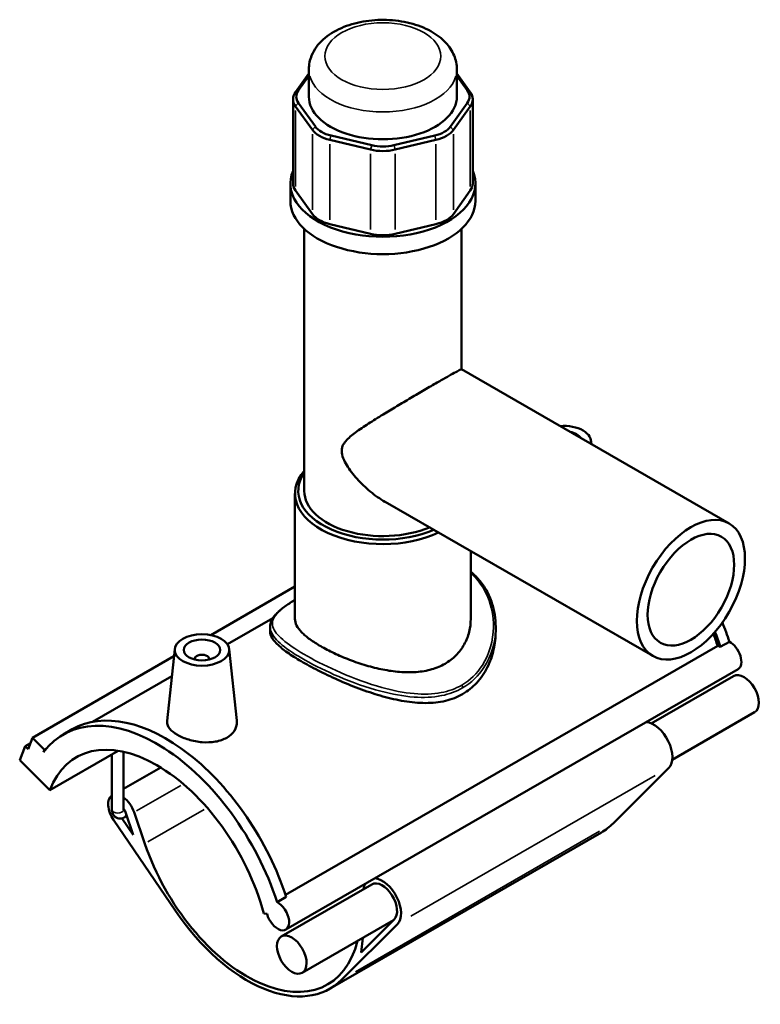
# Model space of a CAD drawing. Header units: inches. Extents: x -0.9 to 53.8, y -1.4 to 53.6.
# Tile 7 of 7: x 45.8 to 53.8, y 42.9 to 53.6. Entities that reach past the tile are written whole.
import ezdxf

# ---------------------------------------------------------------- set-up
doc = ezdxf.new("R2010")
doc.units = ezdxf.units.IN
doc.header["$MEASUREMENT"] = 0
doc.layers.add('Visible (ANSI)', color=7, linetype='Continuous', lineweight=50)
doc.layers.add('Visible Narrow (ANSI)', color=7, linetype='Continuous', lineweight=35)

msp = doc.modelspace()

# ---------------------------------------------------------------- linework, layer by layer
at = {"layer": 'Visible (ANSI)'}
for p, q in [((48.9196, 52.7269), (48.9196, 53.0231)), ((50.5232, 52.7269), (50.5232, 53.0231)), ((48.9196, 52.977), (48.7745, 52.7753)), ((48.8067, 52.7962), (48.9196, 52.953)), ((50.6682, 52.7753), (50.5232, 52.977)), ((50.5232, 52.953), (50.636, 52.7962)), ((48.7479, 52.6984), (48.7479, 51.7863)), ((48.7745, 52.6214), (48.9573, 52.3672)), ((48.9896, 52.4035), (48.8067, 52.6577)), ((50.636, 52.6577), (50.4531, 52.4035)), ((50.4854, 52.3672), (50.6682, 52.6214)), ((50.6948, 52.6984), (50.6948, 51.7863)), ((49.6011, 52.2002), (49.1597, 52.3055)), ((50.283, 52.3055), (49.8416, 52.2002)), ((49.1463, 52.2584), (49.5877, 52.1531)), ((49.855, 52.1531), (50.2964, 52.2584)), ((48.7191, 51.5982), (48.7191, 51.7863)), ((50.7236, 51.5982), (50.7236, 51.7863)), ((48.9573, 51.4552), (48.7745, 51.7094)), ((50.6682, 51.7094), (50.4854, 51.4552)), ((49.5877, 51.2411), (49.1463, 51.3463)), ((50.2964, 51.3463), (49.855, 51.2411)), ((48.8695, 48.4561), (48.8695, 51.2942)), ((50.5733, 49.7728), (50.5733, 51.2942)), ((50.5729, 49.773), (53.4725, 48.1032)), ((51.9762, 49.0001), (51.9802, 48.9626)), ((48.7692, 47.0682), (48.7692, 48.4275)), ((49.7458, 48.3366), (52.6453, 46.6669)), ((50.6735, 47.0682), (50.6735, 47.8024)), ((48.7692, 47.4192), (47.8559, 46.8932)), ((48.5296, 47.0785), (48.0361, 46.7943)), ((48.4991, 46.9835), (48.4991, 46.9337)), ((50.9436, 46.9835), (50.9436, 46.9337)), ((47.4665, 46.7426), (47.383, 45.9632)), ((48.056, 46.7426), (48.1391, 45.9669)), ((48.6658, 44.0794), (53.3489, 46.7762)), ((53.3775, 46.7655), (53.4755, 46.822)), ((47.4581, 46.6642), (45.9251, 45.7813)), ((47.6825, 46.6282), (47.6825, 46.6356)), ((47.84, 46.6282), (47.84, 46.6356)), ((53.5696, 46.5241), (48.6694, 43.7023)), ((47.435, 46.4481), (46.5763, 45.9537)), ((53.5214, 46.45), (52.6299, 45.9366)), ((53.7479, 46.0566), (52.8565, 45.5432)), ((46.258, 45.8163), (46.356, 45.8727)), ((45.8778, 45.6583), (45.9251, 45.7813)), ((45.9251, 45.7813), (46.055, 45.6518)), ((45.7862, 45.537), (45.8453, 45.6907)), ((45.903, 45.724), (45.8453, 45.6907)), ((45.8453, 45.6907), (45.8778, 45.6583)), ((46.0747, 45.6632), (46.055, 45.6518)), ((46.055, 45.6518), (46.0454, 45.6267)), ((46.111, 45.2132), (46.8534, 45.6407)), ((46.7859, 45.0009), (46.7859, 45.6018)), ((46.9116, 45.0009), (46.9116, 45.6295)), ((45.7862, 45.537), (46.111, 45.2132)), ((47.3137, 45.459), (46.9116, 45.2275)), ((52.8186, 45.4552), (52.2165, 44.8538)), ((46.9471, 44.9336), (46.9245, 44.9206)), ((46.9331, 44.9746), (47.0168, 44.7285)), ((47.1421, 44.6331), (47.0263, 44.9736)), ((46.8026, 44.8917), (47.4737, 43.9056)), ((47.0168, 44.7285), (46.8942, 44.9086)), ((52.0889, 44.7558), (49.1488, 43.0627)), ((49.6012, 44.1925), (48.6211, 43.6281)), ((48.5753, 44.0001), (48.6733, 44.0566)), ((48.4314, 43.877), (48.4662, 43.8716)), ((49.8365, 43.8041), (48.8477, 43.2347)), ((49.2763, 43.1607), (49.8785, 43.7621)), ((49.8438, 43.8114), (49.486, 43.4541)), ((49.486, 43.4541), (49.5027, 43.6119))]:
    msp.add_line(p, q, dxfattribs=at)
for centre, major_axis, ratio, start_param, end_param in [((49.0971, 52.6984), (-0.3492, 0), 0.5758617, 5.8904862, 6.6758844), ((49.0971, 52.7269), (-0.3143, 0), 0.5758617, 5.8904862, 6.6758844), ((49.7214, 52.7269), (-0.8018, 0), 0.5758617, 0, 3.1415927), ((50.3456, 52.7269), (0.3143, 0), 0.5758617, 5.8904862, 6.6758844), ((50.3456, 52.6984), (0.3492, 0), 0.5758617, 5.8904862, 6.6758844), ((49.2799, 52.4727), (-0.3143, 0), 0.5758617, 0.3926991, 1.1780972), ((50.1628, 52.4727), (0.3143, 0), 0.5758617, 5.1050881, 5.8904862), ((49.2799, 52.4442), (0.3492, 0), 0.5758617, 3.5342917, 4.3196899), ((50.1628, 52.4442), (0.3492, 0), 0.5758617, 5.1050881, 5.8904862), ((49.7214, 52.3674), (-0.3143, 0), 0.5758617, 1.1780972, 1.9634954), ((49.7214, 52.3389), (0.3492, 0), 0.5758617, 4.3196899, 5.1050881), ((49.7214, 51.7863), (-1.0022, 0), 0.5758617, 6.0429916, 9.6649716), ((49.0971, 51.7863), (-0.3492, 0), 0.5758617, 0, 0.3926991), ((50.3456, 51.7863), (0.3492, 0), 0.5758617, 5.8904862, 6.2831853), ((49.7214, 51.5982), (-1.0022, 0), 0.5758617, 0, 3.1415927), ((49.2799, 51.5321), (-0.3492, 0), 0.5758617, 0.3926991, 1.1780972), ((50.1628, 51.5321), (0.3492, 0), 0.5758617, 5.1050881, 5.8904862), ((49.7214, 51.4268), (-0.3492, 0), 0.5758617, 1.1780972, 1.9634954), ((51.6815, 48.9896), (0.2953, 0), 0.5758617, 6.144998, 7.9921689), ((51.6815, 48.9896), (0.1969, 0), 0.5758617, 0.34468, 1.2261163), ((49.7214, 48.4275), (-0.9521, 0), 0.5758617, 5.8202306, 8.5401416), ((49.7214, 48.4561), (-0.9172, 0), 0.5758617, 5.9035574, 8.4978391), ((49.7214, 48.4561), (-0.8519, 0), 0.5758617, 0, 2.2037222), ((52.1715, 46.8787), (-1.0132, 1.7594), 0.5780931, 4.360426, 4.472926), ((52.0735, 46.8223), (-0.9933, 1.7249), 0.5780931, 4.3656834, 4.4385786), ((52.0735, 46.8223), (1.0132, -1.7594), 0.5780931, 1.2188333, 1.3067894), ((53.3845, 46.619), (0.0871, -0.1513), 0.5780931, 2.4145211, 2.6509697), ((53.4825, 46.6755), (0.0871, -0.1513), 0.5780931, 0, 2.4145211), ((47.7613, 46.6356), (-0.0787, 0), 0.5758617, 2.9729035, 6.4518745), ((53.6346, 46.2533), (-0.1133, 0.1967), 0.5780931, 3.1415927, 6.2831853), ((47.2712, 44.0569), (-1.0132, 1.7594), 0.5780931, 4.360426, 6.5230968), ((47.3692, 44.1133), (-1.0132, 1.7594), 0.5780931, 4.360426, 6.2831853), ((52.6546, 45.6889), (-0.1436, 0.2494), 0.5780931, 3.2955615, 5.9027587), ((47.2712, 44.0569), (-0.8713, 1.5131), 0.5780931, 4.2779904, 6.7214513), ((46.8932, 44.9751), (-0.1046, 0.1816), 0.5780931, 0.026502, 1.7002072), ((46.8932, 44.9751), (-0.1046, 0.1816), 0.5780931, 4.3835775, 5.3751347), ((46.8932, 44.9751), (0.0314, -0.0545), 0.5780931, 1.2419848, 1.9310496), ((51.1914, 46.3143), (0.8975, -1.5585), 0.5780931, 0, 0.1539688), ((48.2513, 44.6212), (0.8713, -1.5131), 0.5780931, 4.3835775, 6.8214585), ((49.7144, 43.9958), (-0.1436, 0.2494), 0.5780931, 0.3804266, 0.6618852), ((49.7144, 43.9958), (0.1133, -0.1967), 0.5780931, 0.1539688, 3.1415927), ((49.7144, 43.9958), (0.1436, -0.2494), 0.5780931, 0.1539688, 2.761166), ((48.5823, 43.8536), (0.0871, -0.1513), 0.5780931, 4.2779904, 8.6977064), ((48.2513, 44.6212), (0.8975, -1.5585), 0.5780931, 4.8417999, 6.4371541)]:
    msp.add_ellipse(centre, major_axis=major_axis, ratio=ratio, start_param=start_param, end_param=end_param, dxfattribs=at)
for centre, major_axis, ratio in [((53.0589, 47.3851), (0.4136, 0.7182), 0.5780931), ((53.0589, 47.3851), (0.3309, 0.5745), 0.5780931), ((47.7613, 46.7321), (0.2953, 0), 0.5758617), ((47.7613, 46.7321), (0.1969, 0), 0.5758617), ((48.7344, 43.4314), (-0.1133, 0.1967), 0.5780931)]:
    msp.add_ellipse(centre, major_axis=major_axis, ratio=ratio, dxfattribs=at)
for points, knots in [([(50.5232, 53.0231), (50.5232, 53.0747), (50.5124, 53.126), (50.4718, 53.2246), (50.4406, 53.2709), (50.3574, 53.361), (50.3023, 53.402), (50.1723, 53.4741), (50.0957, 53.5032), (49.9335, 53.5439), (49.848, 53.5555), (49.6765, 53.561), (49.5907, 53.5551), (49.4249, 53.5259), (49.345, 53.5026), (49.1976, 53.4381), (49.13, 53.3967), (49.0207, 53.2969), (48.977, 53.2394), (48.9303, 53.126), (48.9196, 53.0747), (48.9196, 53.0231)], [0.7853982, 0.7853982, 0.7853982, 0.7853982, 1.0181728, 1.0181728, 1.2744888, 1.2744888, 1.5893997, 1.5893997, 1.9449591, 1.9449591, 2.3006451, 2.3006451, 2.6523851, 2.6523851, 3.0062917, 3.0062917, 3.3643111, 3.3643111, 3.6940789, 3.6940789, 3.9269908, 3.9269908, 3.9269908, 3.9269908]), ([(49.7458, 48.3366), (49.7453, 48.3369), (49.7447, 48.3372), (49.6896, 48.3691), (49.6357, 48.4069), (49.5337, 48.4912), (49.4855, 48.5376), (49.3991, 48.6341), (49.3612, 48.6836), (49.3155, 48.7588), (49.3023, 48.7839), (49.2821, 48.8354), (49.2749, 48.8616), (49.2749, 48.9168), (49.2821, 48.938), (49.3023, 48.9758), (49.3155, 48.9923), (49.3612, 49.0405), (49.3991, 49.0701), (49.4855, 49.1322), (49.5337, 49.164), (49.6357, 49.2291), (49.6896, 49.2625), (49.7902, 49.3237), (49.8393, 49.3533), (49.9403, 49.4135), (49.992, 49.4441), (50.0939, 49.5041), (50.1441, 49.5335), (50.239, 49.5887), (50.2836, 49.6146), (50.3639, 49.6608), (50.4004, 49.6817), (50.4632, 49.7172), (50.4895, 49.7319), (50.531, 49.7545), (50.5463, 49.7625), (50.5665, 49.7721), (50.5716, 49.7737), (50.5729, 49.773)], [5.514462, 5.514462, 5.514462, 5.514462, 5.5193584, 5.5193584, 6.0338986, 6.0338986, 6.5484387, 6.5484387, 7.0629789, 7.0629789, 7.3202489, 7.3202489, 7.577519, 7.577519, 7.8347891, 7.8347891, 8.0920592, 8.0920592, 8.6065993, 8.6065993, 9.1211395, 9.1211395, 9.6356796, 9.6356796, 10.0683293, 10.0683293, 10.5009791, 10.5009791, 10.9336288, 10.9336288, 11.3662785, 11.3662785, 11.7989282, 11.7989282, 12.231578, 12.231578, 12.6642277, 12.6642277, 13.091981, 13.091981, 13.091981, 13.091981]), ([(50.6735, 47.58), (50.6893, 47.5672), (50.7045, 47.5537), (50.752, 47.5077), (50.7816, 47.4727), (50.8346, 47.3964), (50.8576, 47.3548), (50.8867, 47.2884), (50.8957, 47.2648), (50.9169, 47.1995), (50.927, 47.1571), (50.9403, 47.071), (50.9436, 47.0273), (50.9436, 46.9835)], [24.4429312, 24.4429312, 24.4429312, 24.4429312, 24.6262912, 24.6262912, 25.0419696, 25.0419696, 25.476471, 25.476471, 25.7078776, 25.7078776, 26.1061284, 26.1061284, 26.5043793, 26.5043793, 26.5043793, 26.5043793]), ([(48.4991, 46.9835), (48.4991, 47.005), (48.5038, 47.0263), (48.5173, 47.058), (48.5235, 47.0691), (48.5387, 47.0922), (48.5481, 47.1041), (48.5697, 47.128), (48.5821, 47.1401), (48.6087, 47.1638), (48.623, 47.1754), (48.6527, 47.1982), (48.668, 47.2094), (48.6996, 47.2313), (48.7158, 47.2421), (48.7445, 47.2607), (48.7567, 47.2684), (48.7692, 47.2762)], [16.8645274, 16.8645274, 16.8645274, 16.8645274, 17.2832978, 17.2832978, 17.5199484, 17.5199484, 17.7829351, 17.7829351, 18.053959, 18.053959, 18.3108006, 18.3108006, 18.5482221, 18.5482221, 18.7694007, 18.7694007, 18.921494, 18.921494, 18.921494, 18.921494]), ([(50.3946, 46.5829), (50.3516, 46.5581), (50.3032, 46.5376), (50.1983, 46.5073), (50.1418, 46.4976), (50.0246, 46.4886), (49.9637, 46.4893), (49.8417, 46.4991), (49.7805, 46.5082), (49.6624, 46.5316), (49.6012, 46.5469), (49.4791, 46.583), (49.4182, 46.6038), (49.3008, 46.6488), (49.2443, 46.673), (49.1394, 46.7225), (49.091, 46.7478), (49.0052, 46.7972), (48.9651, 46.8229), (48.8949, 46.8742), (48.8648, 46.8999), (48.8166, 46.9502), (48.7985, 46.9749), (48.7748, 47.0228), (48.7692, 47.046), (48.7692, 47.0682)], [0, 0, 0, 0, 0.4636265, 0.4636265, 0.9272531, 0.9272531, 1.3908796, 1.3908796, 1.8545062, 1.8545062, 2.317266, 2.317266, 2.7800258, 2.7800258, 3.2427856, 3.2427856, 3.7055454, 3.7055454, 4.1683052, 4.1683052, 4.6310651, 4.6310651, 5.0938249, 5.0938249, 5.5565847, 5.5565847, 5.5565847, 5.5565847]), ([(50.6735, 47.0682), (50.6735, 47.0224), (50.6679, 46.9749), (50.6442, 46.8811), (50.6261, 46.835), (50.578, 46.7488), (50.5478, 46.7086), (50.4777, 46.6381), (50.4376, 46.6077), (50.3946, 46.5829)], [12.9676755, 12.9676755, 12.9676755, 12.9676755, 13.4313021, 13.4313021, 13.8949286, 13.8949286, 14.3585552, 14.3585552, 14.8221817, 14.8221817, 14.8221817, 14.8221817]), ([(50.5856, 46.2545), (50.5293, 46.2221), (50.4663, 46.1973), (50.3307, 46.1651), (50.2581, 46.1576), (50.1079, 46.1576), (50.0302, 46.1651), (49.8746, 46.1907), (49.7967, 46.2089), (49.6466, 46.2507), (49.5688, 46.276), (49.4131, 46.3326), (49.3351, 46.3639), (49.1844, 46.4294), (49.1115, 46.4635), (48.9758, 46.5315), (48.913, 46.5653), (48.8012, 46.6296), (48.7494, 46.6618), (48.659, 46.7241), (48.6204, 46.7542), (48.5589, 46.8109), (48.536, 46.8376), (48.5061, 46.8879), (48.4991, 46.9115), (48.4991, 46.9337)], [0, 0, 0, 0, 0.6065226, 0.6065226, 1.2130452, 1.2130452, 1.8195678, 1.8195678, 2.4260904, 2.4260904, 3.0282257, 3.0282257, 3.6303611, 3.6303611, 4.2324965, 4.2324965, 4.8346318, 4.8346318, 5.4367672, 5.4367672, 6.0389025, 6.0389025, 6.6410379, 6.6410379, 7.2431732, 7.2431732, 7.2431732, 7.2431732]), ([(50.9436, 46.9337), (50.9436, 46.8693), (50.9365, 46.8023), (50.9066, 46.6698), (50.8837, 46.6044), (50.8225, 46.4826), (50.784, 46.4262), (50.6937, 46.3283), (50.6419, 46.2869), (50.5856, 46.2545)], [16.9124369, 16.9124369, 16.9124369, 16.9124369, 17.5189595, 17.5189595, 18.1254821, 18.1254821, 18.7320047, 18.7320047, 19.3385272, 19.3385272, 19.3385272, 19.3385272]), ([(48.0303, 45.7815), (47.9965, 45.762), (47.9537, 45.7469), (47.8602, 45.7307), (47.8094, 45.7294), (47.7145, 45.7373), (47.6639, 45.7469), (47.5708, 45.775), (47.5282, 45.7934), (47.4608, 45.8322), (47.4316, 45.8551), (47.3926, 45.9032), (47.3828, 45.9283), (47.3824, 45.9556), (47.3826, 45.9594), (47.383, 45.9632)], [2.9073975, 2.9073975, 2.9073975, 2.9073975, 3.2711918, 3.2711918, 3.6349861, 3.6349861, 3.9980412, 3.9980412, 4.3610962, 4.3610962, 4.7241513, 4.7241513, 5.0872064, 5.0872064, 5.1446521, 5.1446521, 5.1446521, 5.1446521]), ([(48.1391, 45.9669), (48.1397, 45.9616), (48.14, 45.9563), (48.1404, 45.92), (48.1313, 45.8868), (48.0931, 45.8271), (48.064, 45.8009), (48.0303, 45.7815)], [7.93404634, 7.93404634, 7.93404634, 7.93404634, 7.99460384, 7.99460384, 8.35839815, 8.35839815, 8.72219245, 8.72219245, 8.72219245, 8.72219245]), ([(46.7859, 45.0009), (46.7859, 44.9898), (46.7873, 44.9782), (46.7949, 44.9556), (46.8006, 44.9447), (46.8156, 44.9276), (46.8237, 44.9211), (46.841, 44.9118), (46.8501, 44.9088), (46.8687, 44.9058), (46.8782, 44.9059), (46.8976, 44.9088), (46.9073, 44.912), (46.919, 44.9175), (46.9218, 44.919), (46.9245, 44.9206)], [1.5707963, 1.5707963, 1.5707963, 1.5707963, 1.8849556, 1.8849556, 2.1647359, 2.1647359, 2.3757439, 2.3757439, 2.572079, 2.572079, 2.7863637, 2.7863637, 3.0520987, 3.0520987, 3.1415927, 3.1415927, 3.1415927, 3.1415927])]:
    msp.add_open_spline(points, degree=3, knots=knots, dxfattribs=at)
at = {"layer": 'Visible Narrow (ANSI)'}
for p, q in [((48.8051, 52.7951), (48.7761, 52.7764)), ((50.6376, 52.7951), (50.6666, 52.7764)), ((48.8051, 52.6558), (48.7761, 52.6232)), ((50.6376, 52.6558), (50.6666, 52.6232)), ((48.7745, 51.755), (48.7745, 52.5758)), ((50.6682, 52.5758), (50.6682, 51.755)), ((48.988, 52.4017), (48.9589, 52.369)), ((50.4548, 52.4017), (50.4838, 52.369)), ((48.9573, 52.3216), (48.9573, 51.5008)), ((49.159, 52.3032), (49.147, 52.2607)), ((50.2837, 52.3032), (50.2957, 52.2607)), ((50.4854, 51.5008), (50.4854, 52.3216)), ((49.1463, 51.3919), (49.1463, 52.2128)), ((49.6004, 52.1979), (49.5884, 52.1555)), ((49.8423, 52.1979), (49.8543, 52.1555)), ((50.2964, 52.2128), (50.2964, 51.3919)), ((49.5877, 52.1075), (49.5877, 51.2867)), ((49.855, 51.2867), (49.855, 52.1075)), ((50.0255, 43.8467), (52.6716, 45.3706)), ((47.5316, 45.2647), (47.0529, 44.989)), ((47.1758, 44.6526), (47.7839, 45.0027)), ((52.0695, 44.7692), (49.4233, 43.2454))]:
    msp.add_line(p, q, dxfattribs=at)
msp.add_ellipse((49.7214, 53.1659), major_axis=(0.6272, 0), ratio=0.5758617, dxfattribs=at)
for centre, major_axis, ratio, start_param, end_param in [((49.7214, 53.0231), (-0.8018, 0), 0.5758617, 0.1570796, 2.984513), ((50.5609, 46.3357), (-0.0174, 0.0303), 0.5780931, 3.9763195, 4.8294289), ((46.8487, 45.0009), (0.0629, 0), 0.5758617, 3.2986723, 6.1261057), ((46.8932, 44.9751), (0.0314, -0.0545), 0.5780931, 0.0620992, 1.1798856)]:
    msp.add_ellipse(centre, major_axis=major_axis, ratio=ratio, start_param=start_param, end_param=end_param, dxfattribs=at)
for points, knots in [([(50.6735, 47.5633), (50.7544, 47.4923), (50.8167, 47.4036), (50.9005, 47.2039), (50.9207, 47.0924), (50.9163, 46.8355), (50.8765, 46.6894), (50.7432, 46.4787), (50.6672, 46.4035), (50.5753, 46.3506)], [24.5256442, 24.5256442, 24.5256442, 24.5256442, 25.5305486, 25.5305486, 26.5757189, 26.5757189, 27.9367968, 27.9367968, 28.9195143, 28.9195143, 28.9195143, 28.9195143]), ([(50.5753, 46.3506), (50.5083, 46.312), (50.4331, 46.2852), (50.2609, 46.2525), (50.1626, 46.2501), (49.9471, 46.2687), (49.8291, 46.2927), (49.5595, 46.3676), (49.4073, 46.4242), (49.1326, 46.5433), (49.009, 46.6048), (48.8037, 46.7208), (48.7203, 46.7752), (48.5954, 46.876), (48.5543, 46.9222), (48.5144, 47.014), (48.5217, 47.0589), (48.5952, 47.157), (48.6668, 47.2115), (48.7692, 47.2754)], [9.6398381, 9.6398381, 9.6398381, 9.6398381, 10.3566561, 10.3566561, 11.1785467, 11.1785467, 12.1095896, 12.1095896, 13.2997368, 13.2997368, 14.3854795, 14.3854795, 15.4078213, 15.4078213, 16.4499586, 16.4499586, 17.6332868, 17.6332868, 18.9045257, 18.9045257, 18.9045257, 18.9045257]), ([(48.4991, 46.9835), (48.4991, 46.9662), (48.5027, 46.9487), (48.5277, 46.8857), (48.5684, 46.8377), (48.6939, 46.734), (48.778, 46.6785), (48.9859, 46.5612), (49.1114, 46.4996), (49.3907, 46.3814), (49.5458, 46.3258), (49.8209, 46.2534), (49.9415, 46.2306), (50.162, 46.2147), (50.2627, 46.2185), (50.4393, 46.2537), (50.5166, 46.2817), (50.5856, 46.3215)], [-16.8645274, -16.8645274, -16.8645274, -16.8645274, -16.4499586, -16.4499586, -15.4078213, -15.4078213, -14.3854795, -14.3854795, -13.2997368, -13.2997368, -12.1095896, -12.1095896, -11.1785467, -11.1785467, -10.3566561, -10.3566561, -9.6398381, -9.6398381, -9.6398381, -9.6398381]), ([(50.5856, 46.3215), (50.6802, 46.376), (50.7587, 46.4526), (50.8972, 46.6663), (50.9393, 46.8139), (50.9435, 46.9681), (50.9436, 46.9758), (50.9436, 46.9835)], [-28.9195143, -28.9195143, -28.9195143, -28.9195143, -27.9367968, -27.9367968, -26.5757189, -26.5757189, -26.5043793, -26.5043793, -26.5043793, -26.5043793])]:
    msp.add_open_spline(points, degree=3, knots=knots, dxfattribs=at)

doc.saveas('drawing.dxf')
